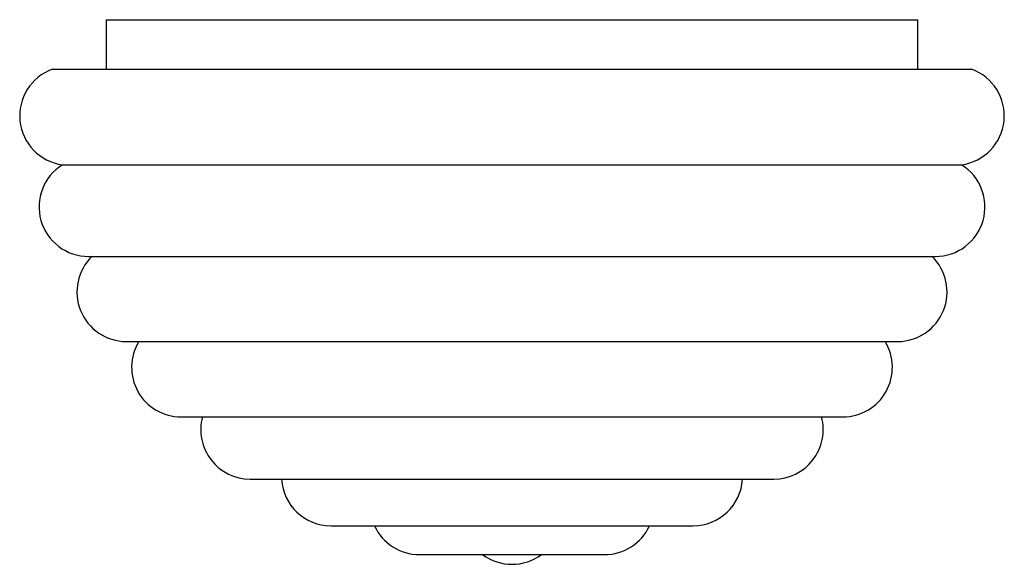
# Paper-space layout '_Posterior' of a CAD drawing. Header units: millimetres. Extents: x -50.2 to 49.3, y -57.8 to -2.8.
import ezdxf

# ---------------------------------------------------------------- set-up
doc = ezdxf.new("R2010")
doc.units = ezdxf.units.MM

psp = doc.layouts.new('_Posterior')

# ---------------------------------------------------------------- linework, layer by layer
at = {"color": 7, "linetype": 'Continuous', "lineweight": 25}
for p, q in [((-41.451, -2.801), (-41.451, -7.801)), ((-41.451, -2.801), (40.549, -2.801)), ((40.549, -7.801), (40.549, -2.801)), ((-46.9, -7.801), (45.998, -7.801)), ((-45.885, -17.458), (44.983, -17.458)), ((-43.249, -26.707), (42.346, -26.707)), ((-39.422, -35.301), (38.52, -35.301)), ((-33.893, -42.912), (32.99, -42.912)), ((-26.902, -49.207), (25.999, -49.207)), ((-18.754, -53.91), (17.852, -53.91)), ((-9.807, -56.817), (8.905, -56.817))]:
    psp.add_line(p, q, dxfattribs=at)
for centre, start, end in [((-45.205, -12.505), 109.82106, 262.17894), ((44.302, -12.505), 277.82106, 70.17894), ((-43.249, -21.707), 121.82106, 270), ((42.346, -21.707), 270, 58.17894), ((-39.422, -30.301), 133.82106, 270), ((38.52, -30.301), 270, 46.17894), ((-33.893, -37.912), 148.52171, 270), ((32.99, -37.912), 270, 31.47829), ((-26.902, -44.207), 164.9906, 270), ((25.999, -44.207), 270, 15.0094), ((-18.754, -48.91), 183.39641, 270), ((17.852, -48.91), 270, 356.60359), ((-9.807, -51.817), 204.74501, 270), ((8.905, -51.817), 270, 335.25499), ((-0.451, -52.801), 233.44913, 306.55087)]:
    psp.add_arc(centre, 5, start, end, dxfattribs=at)

doc.saveas('drawing.dxf')
